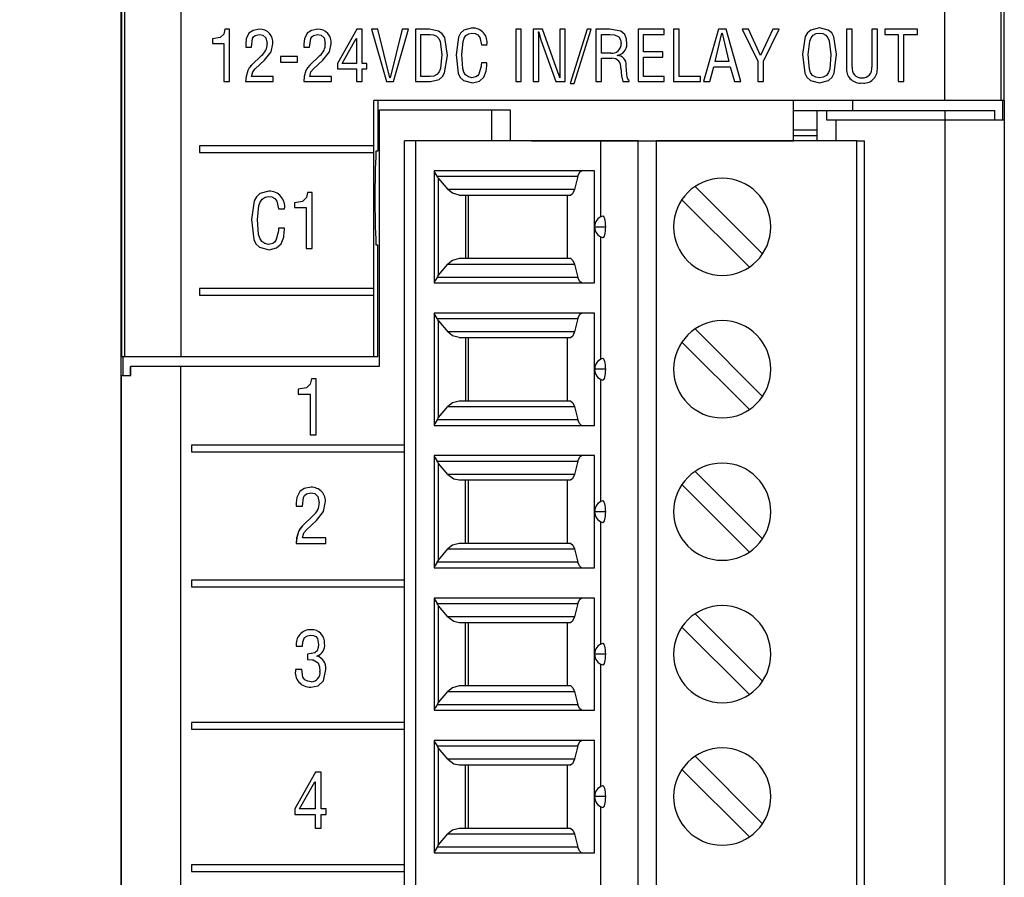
# Model space of a CAD drawing. Header units: millimetres. Extents: x 0 to 559, y 0 to 432.
# Tile 5 of 26: x 130 to 157, y 149 to 172. Entities that reach past the tile are written whole.
import ezdxf

# ---------------------------------------------------------------- set-up
doc = ezdxf.new("R2010")
doc.units = ezdxf.units.MM
doc.header["$LTSCALE"] = 2
doc.layers.add('DIMENSIONS', color=140, linetype='Continuous', lineweight=25)
doc.styles.add('SLDTEXTSTYLE0', font='TXT', dxfattribs={"width": 0.7})
doc.dimstyles.new('SLDDIMSTYLE0', dxfattribs={"dimtxt": 4.316016, "dimasz": 6.604, "dimexe": 0, "dimexo": 0.0625, "dimgap": 1.079004, "dimtad": 0, "dimtih": 1, "dimtoh": 1, "dimdec": 1, "dimrnd": 1e-09, "dimzin": 12, "dimdsep": 46, "dimtxsty": 'SLDTEXTSTYLE0', "dimsah": 1, "dimcen": 0.09, "dimadec": 0, "dimazin": 3, "dimtfac": 1, "dimtdec": 1, "dimtofl": 0, "dimtmove": 0, "dimatfit": 3, "dimfxl": 0, "dimfrac": 2, "dimtolj": 1, "dimtzin": 12, "dimarcsym": 0})

# ---------------------------------------------------------------- blocks, each defined once
blk = doc.blocks.new('_D')
at = {"layer": 'DIMENSIONS'}
for p, q in [((132.637, 200.337), (105.832, 200.337)), ((112.182, 200.337), (112.182, 155.898)), ((105.769, 148.073), (104.32, 148.073)), ((104.32, 148.073), (104.32, 141.213)), ((118.594, 148.073), (120.044, 148.073)), ((120.044, 148.073), (120.044, 141.213)), ((104.32, 141.213), (105.769, 141.213)), ((120.044, 141.213), (118.594, 141.213)), ((112.182, 95.809), (112.182, 140.247)), ((142.287, 95.809), (105.832, 95.809))]:
    blk.add_line(p, q, dxfattribs=at)
for points in [[(112.182, 200.337), (111.166, 193.733), (113.198, 193.733)], [(112.182, 95.809), (113.198, 102.413), (111.166, 102.413)]]:
    blk.add_solid(points, dxfattribs=at)
at = {"layer": 'DIMENSIONS', "char_height": 4.2333, "attachment_point": 1, "style": 'SLDTEXTSTYLE0'}
for s, insert in [('104.5', (103.974, 154.496)), ('4.12', (105.769, 146.67))]:
    blk.add_mtext(s, dxfattribs=dict(at, insert=insert))

msp = doc.modelspace()

# ---------------------------------------------------------------- linework, layer by layer
for p, q in [((133.019, 162.103), (133.019, 194.378)), ((133.022, 194.482), (133.022, 162.621)), ((156.632, 169.482), (156.632, 194.482)), ((133.114, 162.621), (133.114, 191.912)), ((134.614, 191.912), (134.614, 162.621)), ((155.04, 169.482), (155.04, 191.912)), ((156.54, 191.912), (156.54, 169.482)), ((135.909, 171.383), (135.791, 171.383)), ((135.909, 169.983), (135.909, 171.383)), ((139.32, 171.383), (138.804, 170.469)), ((139.458, 171.383), (139.32, 171.383)), ((139.458, 170.465), (139.458, 171.383)), ((139.706, 171.383), (140.108, 169.983)), ((139.878, 171.383), (139.706, 171.383)), ((140.201, 170.084), (139.878, 171.383)), ((140.532, 171.383), (140.205, 170.084)), ((140.3, 169.983), (140.704, 171.383)), ((140.704, 171.383), (140.532, 171.383)), ((140.883, 171.383), (140.883, 169.983)), ((141.264, 171.382), (140.883, 171.383)), ((141.033, 171.246), (141.283, 171.246)), ((141.033, 170.119), (141.033, 171.246)), ((143.566, 171.383), (143.566, 169.983)), ((143.716, 171.383), (143.566, 171.383)), ((143.716, 169.983), (143.716, 171.383)), ((144.284, 171.383), (144.033, 171.383)), ((144.033, 171.383), (144.033, 169.983)), ((144.18, 171.315), (144.184, 171.316)), ((144.693, 170.237), (144.284, 171.383)), ((144.893, 171.383), (144.743, 171.383)), ((144.743, 171.383), (144.743, 170.241)), ((144.893, 169.983), (144.893, 171.383)), ((145.473, 171.383), (145.019, 169.93)), ((145.133, 169.93), (145.587, 171.383)), ((145.587, 171.383), (145.473, 171.383)), ((146.071, 171.382), (145.712, 171.383)), ((145.712, 171.383), (145.712, 169.983)), ((145.863, 170.742), (145.863, 171.246)), ((145.863, 171.246), (146.084, 171.246)), ((146.838, 171.383), (146.838, 169.983)), ((147.534, 171.383), (146.838, 171.383)), ((146.988, 170.777), (146.988, 171.246)), ((146.988, 171.246), (147.534, 171.246)), ((147.534, 171.246), (147.534, 171.383)), ((147.79, 171.383), (147.79, 169.983)), ((147.94, 171.383), (147.79, 171.383)), ((147.94, 170.119), (147.94, 171.383)), ((148.985, 171.383), (148.585, 169.983)), ((148.897, 170.517), (149.082, 171.281)), ((149.191, 171.383), (148.985, 171.383)), ((149.082, 171.281), (149.086, 171.281)), ((149.086, 171.281), (149.268, 170.517)), ((149.585, 169.983), (149.191, 171.383)), ((149.791, 171.383), (149.619, 171.383)), ((149.619, 171.383), (150.04, 170.526)), ((150.116, 170.681), (149.791, 171.383)), ((150.443, 171.383), (150.116, 170.681)), ((150.19, 170.526), (150.615, 171.383)), ((150.615, 171.383), (150.443, 171.383)), ((152.562, 171.383), (152.412, 171.383)), ((152.412, 171.383), (152.412, 170.317)), ((152.562, 170.373), (152.562, 171.383)), ((153.087, 171.383), (153.087, 170.373)), ((153.237, 171.383), (153.087, 171.383)), ((153.237, 170.316), (153.237, 171.383)), ((153.434, 171.383), (153.434, 171.246)), ((154.31, 171.383), (153.434, 171.383)), ((153.434, 171.246), (153.796, 171.246)), ((153.796, 171.246), (153.796, 169.983)), ((153.947, 171.246), (154.31, 171.246)), ((153.947, 169.983), (153.947, 171.246)), ((154.31, 171.246), (154.31, 171.383)), ((135.46, 171.123), (135.46, 171.004)), ((135.46, 171.004), (135.759, 171.004)), ((135.759, 171.004), (135.759, 169.983)), ((136.347, 170.994), (136.347, 170.908)), ((136.347, 170.908), (136.498, 170.908)), ((137.905, 170.994), (137.905, 170.908)), ((137.905, 170.908), (138.056, 170.908)), ((138.923, 170.465), (139.304, 171.138)), ((139.304, 171.138), (139.307, 171.138)), ((139.307, 171.138), (139.307, 170.465)), ((142.648, 170.969), (142.799, 170.969)), ((144.184, 169.983), (144.184, 171.101)), ((144.237, 171.104), (144.641, 169.983)), ((136.769, 170.682), (136.505, 170.423)), ((137.728, 170.656), (137.28, 170.656)), ((137.28, 170.656), (137.28, 170.502)), ((137.728, 170.502), (137.728, 170.656)), ((138.327, 170.682), (138.063, 170.423)), ((146.111, 170.742), (145.863, 170.742)), ((146.276, 170.68), (146.276, 170.684)), ((147.5, 170.777), (146.988, 170.777)), ((146.988, 170.64), (147.5, 170.64)), ((146.988, 170.119), (146.988, 170.64)), ((147.5, 170.64), (147.5, 170.777)), ((151.233, 170.716), (151.233, 170.716)), ((151.994, 170.712), (151.995, 170.712)), ((136.465, 170.416), (136.513, 170.417)), ((136.6, 170.324), (136.851, 170.555)), ((137.28, 170.502), (137.728, 170.502)), ((138.158, 170.324), (138.408, 170.555)), ((138.804, 170.469), (138.804, 170.329)), ((139.307, 170.465), (138.923, 170.465)), ((139.583, 170.465), (139.458, 170.465)), ((139.583, 170.329), (139.583, 170.465)), ((142.798, 170.489), (142.648, 170.489)), ((145.863, 170.606), (146.138, 170.606)), ((145.863, 169.983), (145.863, 170.606)), ((148.757, 169.983), (148.86, 170.381)), ((148.86, 170.381), (149.303, 170.381)), ((149.268, 170.517), (148.897, 170.517)), ((149.303, 170.381), (149.413, 169.983)), ((150.04, 170.526), (150.04, 169.983)), ((150.19, 169.983), (150.19, 170.526)), ((137.084, 170.119), (136.499, 170.119)), ((137.084, 169.983), (137.084, 170.119)), ((138.642, 170.119), (138.057, 170.119)), ((138.642, 169.983), (138.642, 170.119)), ((138.804, 170.329), (139.307, 170.329)), ((139.307, 170.329), (139.307, 169.983)), ((139.458, 170.329), (139.583, 170.329)), ((139.458, 169.983), (139.458, 170.329)), ((141.283, 170.119), (141.033, 170.119)), ((147.538, 170.119), (146.988, 170.119)), ((147.538, 169.983), (147.538, 170.119)), ((148.512, 170.119), (147.94, 170.119)), ((148.512, 169.983), (148.512, 170.119)), ((135.759, 169.983), (135.909, 169.983)), ((136.345, 169.983), (137.084, 169.983)), ((137.903, 169.983), (138.642, 169.983)), ((139.307, 169.983), (139.458, 169.983)), ((140.108, 169.983), (140.3, 169.983)), ((140.205, 170.084), (140.201, 170.084)), ((140.883, 169.983), (141.292, 169.983)), ((143.566, 169.983), (143.716, 169.983)), ((144.033, 169.983), (144.184, 169.983)), ((144.641, 169.983), (144.893, 169.983)), ((144.746, 170.084), (144.743, 170.084)), ((145.019, 169.93), (145.133, 169.93)), ((145.712, 169.983), (145.863, 169.983)), ((146.427, 169.983), (146.603, 169.983)), ((146.603, 169.983), (146.603, 170.015)), ((146.838, 169.983), (147.538, 169.983)), ((147.79, 169.983), (148.512, 169.983)), ((148.585, 169.983), (148.757, 169.983)), ((149.413, 169.983), (149.585, 169.983)), ((150.04, 169.983), (150.19, 169.983)), ((153.796, 169.983), (153.947, 169.983)), ((155.04, 169.482), (139.776, 169.482)), ((139.776, 168.263), (139.776, 169.482)), ((139.881, 169.482), (139.881, 168.121)), ((150.989, 169.482), (150.989, 169.214)), ((152.569, 169.482), (152.569, 169.214)), ((156.54, 169.482), (155.04, 169.482)), ((156.632, 169.482), (156.54, 169.482)), ((156.591, 168.964), (156.591, 169.482)), ((156.629, 169.482), (156.629, 168.964)), ((139.922, 162.371), (139.922, 169.231)), ((139.922, 169.231), (142.926, 169.231)), ((142.926, 168.399), (142.926, 169.231)), ((142.926, 169.231), (143.422, 169.231)), ((143.422, 169.231), (143.422, 168.399)), ((150.989, 169.214), (150.989, 168.68)), ((150.989, 169.214), (151.629, 169.214)), ((151.629, 169.214), (151.879, 169.214)), ((151.629, 168.399), (151.629, 169.214)), ((151.879, 169.214), (151.879, 168.964)), ((151.879, 169.214), (155.041, 169.214)), ((155.041, 169.214), (155.041, 168.964)), ((155.041, 169.214), (156.379, 169.214)), ((156.379, 168.964), (156.379, 169.214)), ((151.879, 168.964), (152.129, 168.964)), ((152.129, 168.964), (152.129, 168.399)), ((152.129, 168.964), (155.043, 168.964)), ((155.043, 168.964), (155.043, 97.481)), ((155.043, 168.964), (156.629, 168.964)), ((156.629, 168.964), (156.629, 97.481)), ((151.629, 168.68), (150.989, 168.68)), ((150.989, 168.68), (150.989, 168.532)), ((151.629, 168.532), (150.989, 168.532)), ((150.989, 168.532), (150.989, 168.402)), ((139.776, 168.263), (135.114, 168.263)), ((135.114, 168.263), (135.114, 168.083)), ((139.776, 168.083), (139.776, 168.263)), ((140.589, 99.029), (140.589, 168.399)), ((140.889, 168.399), (140.889, 99.029)), ((145.839, 168.399), (140.889, 168.399)), ((143.992, 168.402), (150.992, 168.402)), ((143.992, 168.402), (143.992, 168.399)), ((145.839, 166.367), (145.839, 168.399)), ((146.838, 168.399), (145.839, 168.399)), ((146.838, 99.029), (146.838, 168.399)), ((147.321, 168.399), (147.321, 99.029)), ((152.689, 168.399), (147.321, 168.399)), ((150.992, 168.402), (150.992, 168.399)), ((152.689, 99.029), (152.689, 168.399)), ((152.889, 99.029), (152.889, 168.399)), ((135.114, 168.083), (139.776, 168.083)), ((139.776, 164.453), (139.776, 168.083)), ((139.881, 168.121), (139.83, 168.121)), ((145.673, 167.599), (141.389, 167.599)), ((141.389, 167.599), (141.389, 164.599)), ((145.673, 164.599), (145.673, 167.599)), ((141.462, 167.453), (145.232, 167.453)), ((141.506, 164.806), (141.506, 167.392)), ((141.506, 167.392), (141.754, 167.096)), ((145.232, 167.453), (145.136, 167.096)), ((138.128, 167.019), (138.002, 167.019)), ((138.128, 165.519), (138.128, 167.019)), ((145.136, 167.096), (141.754, 167.096)), ((142.051, 166.949), (145.041, 166.949)), ((142.222, 166.949), (142.222, 165.249)), ((142.305, 165.249), (142.305, 166.949)), ((144.949, 165.249), (144.949, 166.949)), ((150.168, 165.374), (148.364, 167.178)), ((137.647, 166.741), (137.647, 166.614)), ((148.01, 166.824), (149.814, 165.02)), ((137.225, 166.576), (137.386, 166.576)), ((137.647, 166.614), (137.967, 166.614)), ((137.967, 166.614), (137.967, 165.519)), ((137.386, 166.062), (137.225, 166.062)), ((145.674, 166.099), (145.972, 166.099)), ((139.83, 165.621), (139.881, 165.621)), ((139.881, 162.621), (139.881, 165.621)), ((145.839, 162.557), (145.839, 165.831)), ((137.967, 165.519), (138.128, 165.519)), ((141.506, 164.806), (141.754, 165.103)), ((141.754, 165.103), (145.136, 165.103)), ((145.041, 165.249), (142.051, 165.249)), ((145.136, 165.103), (145.232, 164.746)), ((141.389, 164.599), (145.673, 164.599)), ((145.232, 164.746), (141.462, 164.746)), ((135.114, 164.453), (135.114, 164.273)), ((139.776, 164.453), (135.114, 164.453)), ((139.776, 164.273), (139.776, 164.453)), ((135.114, 164.273), (139.776, 164.273)), ((139.776, 162.621), (139.776, 164.273)), ((145.673, 163.789), (141.389, 163.789)), ((141.389, 163.789), (141.389, 160.789)), ((145.673, 160.789), (145.673, 163.789)), ((141.462, 163.643), (145.232, 163.643)), ((141.506, 160.996), (141.506, 163.582)), ((141.506, 163.582), (141.754, 163.286)), ((145.232, 163.643), (145.136, 163.286)), ((145.136, 163.286), (141.754, 163.286)), ((150.168, 161.564), (148.364, 163.368)), ((142.051, 163.139), (145.041, 163.139)), ((142.222, 163.139), (142.222, 161.439)), ((142.305, 161.439), (142.305, 163.139)), ((144.949, 161.439), (144.949, 163.139)), ((148.01, 163.014), (149.814, 161.21)), ((133.114, 162.621), (133.022, 162.621)), ((133.057, 162.621), (133.057, 162.121)), ((134.614, 162.621), (133.114, 162.621)), ((139.776, 162.621), (134.614, 162.621)), ((139.881, 162.621), (139.776, 162.621)), ((133.269, 162.121), (133.269, 162.353)), ((133.272, 162.353), (133.269, 162.353)), ((133.272, 162.121), (133.272, 162.371)), ((133.272, 162.371), (134.608, 162.371)), ((134.608, 97.498), (134.608, 162.371)), ((134.608, 162.371), (139.922, 162.371)), ((145.972, 162.289), (145.674, 162.289)), ((133.022, 162.103), (133.019, 162.103)), ((133.019, 97.481), (133.019, 162.103)), ((133.022, 162.121), (133.272, 162.121)), ((133.022, 97.498), (133.022, 162.121)), ((138.232, 162.032), (138.106, 162.032)), ((138.232, 160.532), (138.232, 162.032)), ((145.839, 158.747), (145.839, 162.021)), ((137.751, 161.753), (137.751, 161.626)), ((137.751, 161.753), (137.751, 161.753)), ((137.751, 161.753), (137.751, 161.626)), ((137.751, 161.626), (138.071, 161.626)), ((138.071, 161.626), (138.071, 160.532)), ((138.071, 161.626), (138.071, 160.532)), ((138.071, 161.626), (138.071, 161.626)), ((145.041, 161.439), (142.051, 161.439)), ((141.506, 160.996), (141.754, 161.293)), ((141.754, 161.293), (145.136, 161.293)), ((145.136, 161.293), (145.232, 160.936)), ((145.232, 160.936), (141.462, 160.936)), ((141.389, 160.789), (145.673, 160.789)), ((138.071, 160.532), (138.232, 160.532)), ((140.589, 160.261), (134.896, 160.261)), ((134.896, 160.261), (134.896, 160.081)), ((134.896, 160.261), (134.896, 160.081)), ((134.896, 160.081), (140.589, 160.081)), ((145.673, 159.979), (141.389, 159.979)), ((141.389, 159.979), (141.389, 156.979)), ((141.462, 159.833), (145.232, 159.833)), ((145.232, 159.833), (145.136, 159.476)), ((145.673, 156.979), (145.673, 159.979)), ((141.506, 157.186), (141.506, 159.772)), ((141.754, 159.476), (141.506, 159.772)), ((150.168, 157.754), (148.364, 159.558)), ((145.136, 159.476), (141.754, 159.476)), ((142.051, 159.329), (145.041, 159.329)), ((142.222, 157.629), (142.222, 159.329)), ((142.305, 157.629), (142.305, 159.329)), ((144.949, 157.629), (144.949, 159.329)), ((138.093, 159.131), (138.093, 159.131)), ((148.01, 159.204), (149.814, 157.4)), ((137.793, 159.017), (137.793, 159.017)), ((138.085, 158.985), (138.085, 158.985)), ((137.7, 158.716), (137.7, 158.623)), ((137.7, 158.716), (137.7, 158.716)), ((137.7, 158.716), (137.7, 158.623)), ((137.7, 158.623), (137.861, 158.623)), ((138.31, 158.72), (138.31, 158.72)), ((138.152, 158.381), (137.869, 158.104)), ((138.152, 158.381), (137.869, 158.104)), ((137.971, 157.997), (138.239, 158.245)), ((138.152, 158.381), (138.152, 158.381)), ((145.972, 158.479), (145.674, 158.479)), ((137.869, 158.104), (137.869, 158.104)), ((145.839, 154.937), (145.839, 158.211)), ((137.756, 157.953), (137.756, 157.953)), ((138.489, 157.778), (137.863, 157.778)), ((138.489, 157.632), (138.489, 157.778)), ((137.698, 157.632), (138.489, 157.632)), ((141.506, 157.186), (141.754, 157.483)), ((141.754, 157.483), (145.136, 157.483)), ((145.041, 157.629), (142.051, 157.629)), ((145.136, 157.483), (145.232, 157.126)), ((141.389, 156.979), (145.673, 156.979)), ((145.232, 157.126), (141.462, 157.126)), ((140.589, 156.651), (134.896, 156.651)), ((134.896, 156.651), (134.896, 156.471)), ((134.896, 156.651), (134.896, 156.471)), ((134.896, 156.471), (140.589, 156.471)), ((145.673, 156.169), (141.389, 156.169)), ((141.389, 156.169), (141.389, 153.169)), ((145.673, 153.169), (145.673, 156.169)), ((141.462, 156.023), (145.232, 156.023)), ((141.506, 153.376), (141.506, 155.962)), ((141.754, 155.666), (141.506, 155.962)), ((145.232, 156.023), (145.136, 155.666)), ((145.136, 155.666), (141.754, 155.666)), ((150.168, 153.944), (148.364, 155.748)), ((142.051, 155.519), (145.041, 155.519)), ((142.222, 153.819), (142.222, 155.519)), ((142.305, 153.819), (142.305, 155.519)), ((144.949, 153.819), (144.949, 155.519)), ((148.01, 155.394), (149.814, 153.59)), ((138.091, 155.175), (138.091, 155.175)), ((137.7, 154.881), (137.861, 154.881)), ((138.294, 154.929), (138.293, 154.929)), ((137.995, 154.672), (137.995, 154.526)), ((137.995, 154.672), (137.995, 154.672)), ((137.995, 154.672), (137.995, 154.526)), ((138.253, 154.614), (138.253, 154.618)), ((145.972, 154.669), (145.674, 154.669)), ((137.995, 154.526), (137.995, 154.526)), ((145.839, 151.127), (145.839, 154.401)), ((137.844, 154.26), (137.68, 154.261)), ((138.331, 154.207), (138.331, 154.207)), ((138.101, 153.931), (138.101, 153.931)), ((145.041, 153.819), (142.051, 153.819)), ((141.506, 153.376), (141.754, 153.673)), ((141.754, 153.673), (145.136, 153.673)), ((145.136, 153.673), (145.232, 153.316)), ((145.232, 153.316), (141.462, 153.316)), ((141.389, 153.169), (145.673, 153.169)), ((140.589, 152.841), (134.896, 152.841)), ((134.896, 152.841), (134.896, 152.661)), ((134.896, 152.841), (134.896, 152.661)), ((134.896, 152.661), (140.589, 152.661)), ((145.673, 152.359), (141.389, 152.359)), ((141.389, 152.359), (141.389, 149.359)), ((141.462, 152.213), (145.232, 152.213)), ((145.232, 152.213), (145.136, 151.856)), ((145.673, 149.359), (145.673, 152.359)), ((141.506, 149.566), (141.506, 152.152)), ((141.754, 151.856), (141.506, 152.152)), ((150.168, 150.134), (148.364, 151.938)), ((145.136, 151.856), (141.754, 151.856)), ((142.051, 151.709), (145.041, 151.709)), ((142.222, 150.009), (142.222, 151.709)), ((142.305, 150.009), (142.305, 151.709)), ((144.949, 150.009), (144.949, 151.709)), ((138.215, 151.512), (137.661, 150.533)), ((138.215, 151.512), (137.662, 150.533)), ((138.362, 151.512), (138.215, 151.512)), ((138.362, 150.529), (138.362, 151.512)), ((148.01, 151.584), (149.814, 149.78)), ((137.789, 150.529), (138.197, 151.25)), ((138.197, 151.25), (138.201, 151.25)), ((138.201, 151.25), (138.201, 151.25)), ((138.201, 151.25), (138.201, 150.529)), ((138.201, 151.25), (138.201, 150.529)), ((145.972, 150.859), (145.674, 150.859)), ((137.661, 150.533), (137.661, 150.383)), ((137.662, 150.533), (137.661, 150.533)), ((137.661, 150.383), (138.201, 150.383)), ((137.662, 150.533), (137.662, 150.383)), ((138.201, 150.529), (137.789, 150.529)), ((138.201, 150.529), (138.201, 150.529)), ((138.201, 150.383), (138.201, 150.012)), ((138.201, 150.383), (138.201, 150.383)), ((138.201, 150.383), (138.201, 150.012)), ((138.496, 150.529), (138.362, 150.529)), ((138.362, 150.012), (138.362, 150.383)), ((138.362, 150.383), (138.496, 150.383)), ((138.496, 150.383), (138.496, 150.529)), ((145.839, 147.317), (145.839, 150.591)), ((138.201, 150.012), (138.362, 150.012)), ((141.506, 149.566), (141.754, 149.863)), ((141.754, 149.863), (145.136, 149.863)), ((145.041, 150.009), (142.051, 150.009)), ((145.136, 149.863), (145.232, 149.506)), ((141.389, 149.359), (145.673, 149.359)), ((145.232, 149.506), (141.462, 149.506)), ((140.589, 149.031), (134.896, 149.031)), ((134.896, 149.031), (134.896, 148.851)), ((134.896, 149.031), (134.896, 148.851)), ((134.896, 148.851), (140.589, 148.851))]:
    msp.add_line(p, q)
at = {"flags": 128}
for points in [[(142.408, 171.417), (142.181, 171.355), (142.094, 171.275), (142.039, 171.17), (141.971, 170.702)], [(151.694, 171.417), (151.462, 171.362), (151.368, 171.289), (151.307, 171.186), (151.233, 170.716)], [(152.148, 170.716), (152.076, 171.184), (152.016, 171.287), (151.924, 171.361), (151.694, 171.417)], [(135.791, 171.383), (135.759, 171.252), (135.667, 171.159), (135.46, 171.123)], [(136.434, 171.275), (136.362, 171.125), (136.347, 170.994)], [(136.714, 171.382), (136.545, 171.352), (136.434, 171.275)], [(136.498, 170.908), (136.527, 171.132), (136.554, 171.182), (136.597, 171.218), (136.706, 171.246)], [(136.706, 171.246), (136.808, 171.227), (136.883, 171.157), (136.917, 170.998)], [(137.992, 171.275), (137.92, 171.125), (137.905, 170.994)], [(138.272, 171.382), (138.103, 171.352), (137.992, 171.275)], [(138.056, 170.908), (138.085, 171.132), (138.112, 171.182), (138.155, 171.218), (138.264, 171.246)], [(138.264, 171.246), (138.366, 171.227), (138.441, 171.157), (138.475, 170.998)], [(141.744, 170.682), (141.671, 171.163), (141.603, 171.264), (141.502, 171.333), (141.264, 171.382)], [(141.283, 171.246), (141.369, 171.235), (141.449, 171.199), (141.508, 171.136), (141.543, 171.056), (141.591, 170.711)], [(142.125, 170.706), (142.159, 171.057), (142.186, 171.141), (142.237, 171.213), (142.311, 171.261), (142.397, 171.281)], [(142.397, 171.281), (142.481, 171.269), (142.556, 171.231), (142.607, 171.163), (142.648, 170.969)], [(144.184, 171.101), (144.182, 171.221), (144.18, 171.315)], [(144.184, 171.316), (144.208, 171.196), (144.237, 171.104)], [(146.539, 170.987), (146.53, 171.12), (146.481, 171.244), (146.379, 171.329), (146.071, 171.382)], [(146.084, 171.246), (146.209, 171.234), (146.321, 171.182), (146.369, 171.097), (146.386, 171)], [(151.386, 170.712), (151.429, 171.069), (151.463, 171.152), (151.519, 171.222), (151.598, 171.266), (151.687, 171.281)], [(151.687, 171.281), (151.776, 171.266), (151.856, 171.224), (151.915, 171.155), (151.95, 171.072), (151.994, 170.712)], [(136.851, 170.555), (137.029, 170.776), (137.07, 170.994)], [(138.408, 170.555), (138.587, 170.776), (138.628, 170.994)], [(141.591, 170.711), (141.558, 170.333), (141.522, 170.246), (141.461, 170.173), (141.377, 170.13), (141.283, 170.119)], [(141.292, 169.983), (141.518, 170.042), (141.606, 170.119), (141.663, 170.221), (141.744, 170.682)], [(141.971, 170.702), (142.028, 170.209), (142.081, 170.097), (142.172, 170.012), (142.41, 169.948)], [(142.397, 170.084), (142.305, 170.107), (142.228, 170.161), (142.177, 170.24), (142.151, 170.33), (142.125, 170.706)], [(151.233, 170.716), (151.299, 170.213), (151.355, 170.099), (151.447, 170.013), (151.69, 169.948)], [(151.69, 170.084), (151.593, 170.098), (151.507, 170.145), (151.449, 170.225), (151.419, 170.319), (151.386, 170.712)], [(151.69, 169.948), (151.934, 170.013), (152.026, 170.099), (152.082, 170.213), (152.148, 170.716)], [(151.995, 170.712), (151.962, 170.319), (151.931, 170.225), (151.874, 170.145), (151.788, 170.098), (151.69, 170.084)], [(136.505, 170.423), (136.439, 170.349), (136.399, 170.282)], [(138.063, 170.423), (137.997, 170.349), (137.957, 170.282)], [(142.639, 170.392), (142.581, 170.182), (142.548, 170.138), (142.503, 170.107), (142.397, 170.084)], [(142.648, 170.489), (142.643, 170.435), (142.639, 170.392)], [(142.712, 170.101), (142.776, 170.264), (142.791, 170.402)], [(142.791, 170.402), (142.795, 170.451), (142.798, 170.489)], [(146.549, 170.103), (146.529, 170.28), (146.52, 170.419)], [(136.399, 170.282), (136.356, 170.117), (136.345, 169.983)], [(136.499, 170.119), (136.533, 170.245), (136.6, 170.324)], [(137.957, 170.282), (137.914, 170.117), (137.903, 169.983)], [(138.057, 170.119), (138.091, 170.245), (138.158, 170.324)], [(142.41, 169.948), (142.6, 169.996), (142.712, 170.101)], [(144.743, 170.084), (144.717, 170.17), (144.693, 170.237)], [(144.743, 170.241), (144.744, 170.153), (144.746, 170.084)], [(146.38, 170.343), (146.394, 170.14), (146.427, 169.983)], [(146.603, 170.015), (146.576, 170.029), (146.561, 170.056), (146.549, 170.103)], [(140.889, 168.399), (140.83, 168.399), (140.774, 168.399), (140.722, 168.399), (140.677, 168.399), (140.639, 168.399), (140.612, 168.399), (140.595, 168.399), (140.589, 168.399)], [(146.838, 168.399), (146.865, 168.399), (146.905, 168.399), (146.956, 168.399), (147.016, 168.399), (147.085, 168.399), (147.16, 168.399), (147.239, 168.399), (147.321, 168.399)], [(152.689, 168.399), (152.728, 168.399), (152.765, 168.399), (152.8, 168.399), (152.83, 168.399), (152.855, 168.399), (152.874, 168.399), (152.885, 168.399), (152.889, 168.399)], [(141.462, 167.453), (141.409, 167.542), (141.389, 167.59)], [(145.232, 167.453), (145.281, 167.57), (145.326, 167.599)], [(141.506, 167.392), (141.48, 167.425), (141.462, 167.453)], [(136.968, 167.056), (136.725, 166.99), (136.631, 166.904), (136.573, 166.792), (136.5, 166.291)], [(138.002, 167.019), (137.968, 166.88), (137.869, 166.779), (137.647, 166.741)], [(142.051, 166.949), (141.872, 166.997), (141.754, 167.096)], [(145.136, 167.096), (145.087, 166.979), (145.041, 166.949)], [(136.665, 166.295), (136.701, 166.671), (136.73, 166.761), (136.784, 166.838), (136.864, 166.889), (136.956, 166.91)], [(136.956, 166.91), (137.046, 166.898), (137.127, 166.857), (137.181, 166.785), (137.225, 166.576)], [(136.5, 166.291), (136.561, 165.762), (136.617, 165.642), (136.715, 165.551), (136.97, 165.482)], [(136.956, 165.628), (136.858, 165.653), (136.775, 165.71), (136.72, 165.795), (136.692, 165.892), (136.665, 166.295)], [(145.972, 166.099), (145.971, 166.158), (145.966, 166.215), (145.959, 166.267), (145.949, 166.311), (145.936, 166.347), (145.922, 166.372), (145.907, 166.386), (145.892, 166.388)], [(137.215, 165.959), (137.153, 165.733), (137.118, 165.686), (137.07, 165.653), (136.956, 165.628)], [(137.225, 166.062), (137.22, 166.004), (137.215, 165.959)], [(137.293, 165.646), (137.362, 165.821), (137.379, 165.969)], [(137.379, 165.969), (137.383, 166.021), (137.386, 166.062)], [(145.892, 165.81), (145.908, 165.812), (145.923, 165.826), (145.937, 165.852), (145.949, 165.887), (145.959, 165.932), (145.966, 165.983), (145.971, 166.041), (145.972, 166.099)], [(136.97, 165.482), (137.173, 165.533), (137.293, 165.646)], [(142.051, 165.249), (141.872, 165.201), (141.754, 165.103)], [(145.041, 165.249), (145.098, 165.201), (145.136, 165.103)], [(141.462, 164.746), (141.41, 164.659), (141.389, 164.608)], [(141.462, 164.746), (141.485, 164.78), (141.506, 164.806)], [(145.326, 164.599), (145.269, 164.647), (145.232, 164.746)], [(141.462, 163.643), (141.409, 163.732), (141.389, 163.78)], [(145.232, 163.643), (145.281, 163.76), (145.326, 163.789)], [(141.506, 163.582), (141.48, 163.615), (141.462, 163.643)], [(142.051, 163.139), (141.872, 163.187), (141.754, 163.286)], [(145.136, 163.286), (145.087, 163.169), (145.041, 163.139)], [(145.972, 162.289), (145.971, 162.348), (145.966, 162.405), (145.959, 162.457), (145.949, 162.501), (145.936, 162.537), (145.922, 162.562), (145.907, 162.576), (145.892, 162.578)], [(145.892, 162), (145.908, 162.002), (145.923, 162.016), (145.937, 162.042), (145.949, 162.077), (145.959, 162.122), (145.966, 162.173), (145.971, 162.231), (145.972, 162.289)], [(138.106, 162.032), (138.072, 161.892), (137.973, 161.792), (137.751, 161.753)], [(138.106, 162.032), (138.072, 161.892), (137.973, 161.792), (137.751, 161.753)], [(142.051, 161.439), (141.872, 161.391), (141.754, 161.293)], [(145.041, 161.439), (145.098, 161.391), (145.136, 161.293)], [(141.462, 160.936), (141.41, 160.849), (141.389, 160.798)], [(141.462, 160.936), (141.485, 160.97), (141.506, 160.996)], [(145.326, 160.789), (145.269, 160.837), (145.232, 160.936)], [(141.389, 159.97), (141.41, 159.92), (141.462, 159.833)], [(141.506, 159.772), (141.48, 159.805), (141.462, 159.833)], [(145.232, 159.833), (145.281, 159.95), (145.326, 159.979)], [(141.754, 159.476), (141.909, 159.359), (142.051, 159.329)], [(145.136, 159.476), (145.087, 159.359), (145.041, 159.329)], [(138.093, 159.131), (137.912, 159.099), (137.793, 159.017)], [(138.093, 159.131), (137.912, 159.099), (137.793, 159.017)], [(137.793, 159.017), (137.716, 158.855), (137.7, 158.716)], [(137.793, 159.017), (137.716, 158.855), (137.7, 158.716)], [(137.861, 158.623), (137.893, 158.863), (137.922, 158.916), (137.968, 158.955), (138.085, 158.985)], [(138.085, 158.985), (138.194, 158.965), (138.275, 158.89), (138.31, 158.72)], [(138.085, 158.985), (138.195, 158.965), (138.275, 158.89), (138.31, 158.72)], [(145.972, 158.479), (145.971, 158.538), (145.966, 158.595), (145.959, 158.647), (145.949, 158.691), (145.936, 158.727), (145.922, 158.752), (145.907, 158.766), (145.892, 158.768)], [(138.239, 158.245), (138.43, 158.481), (138.475, 158.716)], [(145.892, 158.19), (145.908, 158.192), (145.923, 158.206), (145.937, 158.232), (145.949, 158.267), (145.959, 158.312), (145.966, 158.363), (145.971, 158.421), (145.972, 158.479)], [(137.869, 158.104), (137.798, 158.024), (137.756, 157.953)], [(137.869, 158.104), (137.799, 158.024), (137.756, 157.953)], [(137.863, 157.778), (137.899, 157.913), (137.971, 157.997)], [(137.756, 157.953), (137.709, 157.775), (137.698, 157.632)], [(137.756, 157.953), (137.71, 157.775), (137.698, 157.632)], [(142.051, 157.629), (141.872, 157.581), (141.754, 157.483)], [(145.041, 157.629), (145.098, 157.581), (145.136, 157.483)], [(141.462, 157.126), (141.485, 157.16), (141.506, 157.186)], [(141.462, 157.126), (141.41, 157.039), (141.389, 156.988)], [(145.326, 156.979), (145.269, 157.027), (145.232, 157.126)], [(141.389, 156.16), (141.41, 156.11), (141.462, 156.023)], [(145.232, 156.023), (145.281, 156.14), (145.326, 156.169)], [(141.506, 155.962), (141.48, 155.995), (141.462, 156.023)], [(141.754, 155.666), (141.909, 155.549), (142.051, 155.519)], [(145.136, 155.666), (145.087, 155.549), (145.041, 155.519)], [(137.861, 154.881), (137.871, 155.001), (137.918, 155.111), (137.998, 155.161), (138.091, 155.175)], [(138.091, 155.175), (138.159, 155.167), (138.221, 155.14), (138.264, 155.087), (138.293, 154.929)], [(138.091, 155.175), (138.159, 155.167), (138.222, 155.14), (138.264, 155.087), (138.294, 154.929)], [(138.293, 154.929), (138.285, 154.843), (138.258, 154.76), (138.196, 154.702), (137.995, 154.672)], [(138.294, 154.929), (138.285, 154.843), (138.258, 154.76), (138.197, 154.702), (138.113, 154.69)], [(145.972, 154.669), (145.971, 154.728), (145.966, 154.785), (145.959, 154.837), (145.949, 154.881), (145.936, 154.917), (145.922, 154.942), (145.907, 154.956), (145.892, 154.958)], [(145.892, 154.38), (145.908, 154.382), (145.923, 154.396), (145.937, 154.422), (145.949, 154.457), (145.959, 154.502), (145.966, 154.553), (145.971, 154.611), (145.972, 154.669)], [(137.995, 154.526), (138.149, 154.515), (138.28, 154.44), (138.322, 154.328), (138.331, 154.207)], [(138.125, 154.517), (138.149, 154.515), (138.28, 154.44), (138.322, 154.328), (138.331, 154.207)], [(138.101, 153.931), (138.011, 153.943), (137.93, 153.981), (137.875, 154.052), (137.844, 154.26)], [(138.087, 153.785), (138.282, 153.824), (138.425, 153.959), (138.492, 154.262)], [(142.051, 153.819), (141.872, 153.771), (141.754, 153.673)], [(145.041, 153.819), (145.098, 153.771), (145.136, 153.673)], [(141.462, 153.316), (141.41, 153.229), (141.389, 153.178)], [(141.462, 153.316), (141.485, 153.35), (141.506, 153.376)], [(145.326, 153.169), (145.269, 153.217), (145.232, 153.316)], [(141.389, 152.35), (141.41, 152.3), (141.462, 152.213)], [(141.506, 152.152), (141.48, 152.185), (141.462, 152.213)], [(145.232, 152.213), (145.281, 152.33), (145.326, 152.359)], [(141.754, 151.856), (141.909, 151.739), (142.051, 151.709)], [(145.136, 151.856), (145.087, 151.739), (145.041, 151.709)], [(145.972, 150.859), (145.971, 150.918), (145.966, 150.975), (145.959, 151.027), (145.949, 151.071), (145.936, 151.107), (145.922, 151.132), (145.907, 151.146), (145.892, 151.148)], [(145.892, 150.57), (145.908, 150.572), (145.923, 150.586), (145.937, 150.612), (145.949, 150.647), (145.959, 150.692), (145.966, 150.743), (145.971, 150.801), (145.972, 150.859)], [(142.051, 150.009), (141.872, 149.961), (141.754, 149.863)], [(145.041, 150.009), (145.098, 149.961), (145.136, 149.863)], [(141.462, 149.506), (141.485, 149.54), (141.506, 149.566)], [(141.462, 149.506), (141.41, 149.419), (141.389, 149.368)], [(145.326, 149.359), (145.269, 149.407), (145.232, 149.506)]]:
    msp.add_lwpolyline(points, dxfattribs=at)
for centre, radius, start, end in [((142.413, 171.027), 0.39, 351.4956, 90.679), ((136.729, 171.039), 0.344, 352.5856, 92.5473), ((138.287, 171.039), 0.344, 352.5856, 92.5473), ((136.553, 170.976), 0.364, 306.2948, 3.478), ((138.111, 170.976), 0.364, 306.2948, 3.478), ((146.14, 170.986), 0.246, 263.2015, 3.1333), ((146.242, 170.979), 0.297, 276.4776, 1.4798), ((146.284, 170.443), 0.237, 353.9938, 92.0225), ((146.15, 170.374), 0.232, 352.3332, 93.0666), ((152.806, 170.331), 0.247, 170.256, 274.3448), ((152.844, 170.33), 0.247, 265.4931, 9.9447), ((152.775, 170.308), 0.364, 178.6674, 277.7945), ((152.877, 170.304), 0.36, 261.5583, 1.9787), ((166.08, 166.871), 26.28, 177.2737, 182.7263), ((149.089, 166.099), 1.3, 90, 270), ((149.089, 166.099), 1.3, 270, 90), ((136.973, 166.638), 0.418, 351.4956, 90.679), ((145.974, 166.099), 0.3, 105.7838, 180), ((145.974, 166.099), 0.3, 180, 254.2162), ((149.089, 162.289), 1.3, 90, 270), ((149.089, 162.289), 1.3, 270, 90), ((145.974, 162.289), 0.3, 105.7838, 180), ((145.974, 162.289), 0.3, 180, 254.2162), ((149.089, 158.479), 1.3, 90, 270), ((149.089, 158.479), 1.3, 270, 90), ((138.109, 158.763), 0.369, 352.5845, 92.5462), ((145.974, 158.479), 0.3, 105.7838, 180), ((137.921, 158.696), 0.39, 306.2964, 3.4781), ((137.921, 158.696), 0.39, 306.2964, 3.4781), ((145.974, 158.479), 0.3, 180, 254.2162), ((149.089, 154.669), 1.3, 90, 270), ((149.089, 154.669), 1.3, 270, 90), ((138.077, 154.94), 0.382, 87.2773, 188.959), ((138.077, 154.94), 0.382, 87.2773, 188.959), ((138.111, 154.977), 0.345, 356.0823, 92.5932), ((138.152, 154.907), 0.306, 289.1419, 8.62), ((145.974, 154.669), 0.3, 105.7838, 180), ((138.172, 154.302), 0.322, 352.9388, 75.5009), ((145.974, 154.669), 0.3, 180, 254.2162), ((138.067, 154.18), 0.395, 168.1843, 272.9246), ((138.067, 154.18), 0.395, 168.1843, 272.9246), ((138.097, 154.168), 0.237, 270.9926, 9.4812), ((138.097, 154.168), 0.237, 270.9926, 9.4812), ((149.089, 150.859), 1.3, 90, 270), ((149.089, 150.859), 1.3, 270, 90), ((145.974, 150.859), 0.3, 105.7838, 180), ((145.974, 150.859), 0.3, 180, 254.2162)]:
    msp.add_arc(centre, radius, start, end)

# ---------------------------------------------------------------- dimensions: what is measured, and where the dimension line sits
at = {"layer": 'DIMENSIONS'}
dim = msp.add_linear_dim(base=(112.182, 200.337), p1=(144.827, 95.809), p2=(135.177, 200.337), angle=90, dimstyle='SLDDIMSTYLE0', dxfattribs=at)
dim.commit()
dim.dimension.update_dxf_attribs({"geometry": '_D', "text_midpoint": (112.182, 148.073), "dimtype": 160})

doc.saveas('drawing.dxf')
